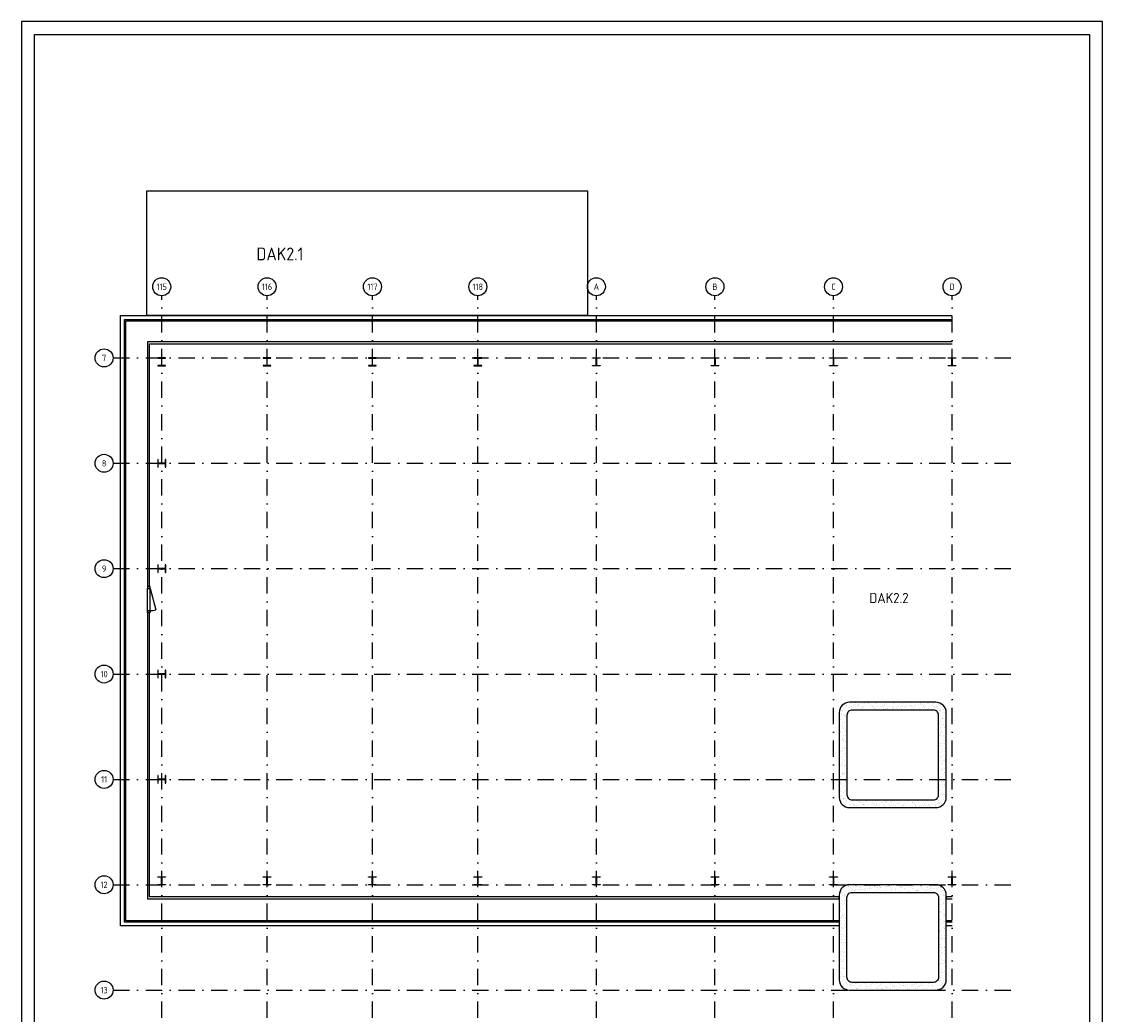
# Model space of a CAD drawing. Header units: millimetres. Extents: x 17100 to 59150, y 87937 to 147387.
# Tile 2 of 2: x 17100 to 59150, y 108756 to 147387. Entities that reach past the tile are written whole.
import ezdxf
from ezdxf.enums import TextEntityAlignment as Align

# ---------------------------------------------------------------- set-up
doc = ezdxf.new("R2010")
doc.units = ezdxf.units.MM
doc.header["$LTSCALE"] = 50
doc.linetypes.add('DASHDOT', pattern=[25.4, 12.7, -6.35, 0, -6.35])
doc.layers.get('0').update_dxf_attribs({"linetype": 'CONTINUOUS'})
for name, color, linetype in [('00---0-A_ARCEER', 1, 'CONTINUOUS'), ('AL27----', 8, 'CONTINUOUS'), ('AL28----', 3, 'CONTINUOUS'), ('AL31----', 5, 'CONTINUOUS'), ('AL34----', 6, 'CONTINUOUS'), ('BL$2----_Kader-modelspace', 252, 'CONTINUOUS'), ('BL$7----', 1, 'CONTINUOUS'), ('BL$7----_TEKST', 4, 'CONTINUOUS'), ('BL$8----_TEKST', 3, 'CONTINUOUS'), ('BL$8----_Tekst-GGBR', 2, 'CONTINUOUS')]:
    doc.layers.add(name, color=color, linetype=linetype)
doc.styles.add('BURO-025', font='isocp.shx')
doc.styles.add('BURO-035', font='isocp.shx')
doc.styles.add('BURO-050', font='isocp.shx', dxfattribs={"height": 250})

# ---------------------------------------------------------------- blocks, each defined once
blk = doc.blocks.new('HPE')
blk.add_lwpolyline([(-150, 139.5), (-150, 155), (150, 155), (150, 139.5), (31.5, 139.5, 0.4142136), (4.5, 112.5), (4.5, -112.5, 0.4142136), (31.5, -139.5), (150, -139.5), (150, -155), (-150, -155), (-150, -139.5), (-31.5, -139.5, 0.4142136), (-4.5, -112.5), (-4.5, 112.5, 0.4142136), (-31.5, 139.5)], format="xyb", close=True)
blk = doc.blocks.new('H30DEURE')
blk.add_line((0, 0), (0.966, 0.259))
blk.add_arc((0, 0), 1, 0, 15)
blk = doc.blocks.new('*X5')
at = {"color": 0}
for p, q in [((48660, 51022), (48660, 51022)), ((48690, 50898), (48690, 50898)), ((48713, 50988), (48713, 50988)), ((48780, 51098), (48780, 51098)), ((48793, 51061), (48793, 51061)), ((48854, 51023), (48854, 51023)), ((48859, 51069), (48859, 51069)), ((48906, 50982), (48906, 50982)), ((48929, 50960), (48929, 50960)), ((48962, 51083), (48962, 51083)), ((49007, 51141), (49007, 51141)), ((49015, 50896), (49015, 50896)), ((49055, 51023), (49055, 51023)), ((49109, 50989), (49109, 50989)), ((49135, 51106), (49135, 51106)), ((49187, 51028), (49187, 51028)), ((49199, 51184), (49199, 51184)), ((49201, 51114), (49201, 51114)), ((49288, 51093), (49288, 51093)), ((49304, 51128), (49304, 51128)), ((49311, 51072), (49311, 51072)), ((49350, 51153), (49350, 51153)), ((49358, 50909), (49358, 50909)), ((49422, 50970), (49422, 50970)), ((49451, 51024), (49451, 51024)), ((49476, 51151), (49476, 51151)), ((49504, 50990), (49504, 50990)), ((49511, 51026), (49511, 51026)), ((49543, 51159), (49543, 51159)), ((49595, 51185), (49595, 51185)), ((49646, 51173), (49646, 51173)), ((49683, 51158), (49683, 51158)), ((49691, 50913), (49691, 50913)), ((49693, 51183), (49693, 51183)), ((49804, 51082), (49804, 51082)), ((49818, 51196), (49818, 51196)), ((49846, 51024), (49846, 51024)), ((49854, 51039), (49854, 51039)), ((49900, 50990), (49900, 50990)), ((49930, 50966), (49930, 50966)), ((49953, 50945), (49953, 50945)), ((49990, 51185), (49990, 51185)), ((50008, 51156), (50008, 51156)), ((50016, 50911), (50016, 50911)), ((50105, 50905), (50105, 50905)), ((50185, 51193), (50185, 51193)), ((50187, 51043), (50187, 51043)), ((50242, 51025), (50242, 51025)), ((50277, 50927), (50277, 50927)), ((50295, 50991), (50295, 50991)), ((50312, 51078), (50312, 51078)), ((50335, 51056), (50335, 51056)), ((50343, 50936), (50343, 50936)), ((50351, 51168), (50351, 51168)), ((50359, 50924), (50359, 50924)), ((50386, 51186), (50386, 51186)), ((50446, 50955), (50446, 50955)), ((50447, 50950), (50447, 50950)), ((50512, 51041), (50512, 51041)), ((50619, 50972), (50619, 50972)), ((50637, 51026), (50637, 51026)), ((50683, 51173), (50683, 51173)), ((50685, 50981), (50685, 50981)), ((50691, 50992), (50691, 50992)), ((50691, 50928), (50691, 50928)), ((50694, 51189), (50694, 51189)), ((50717, 51168), (50717, 51168)), ((50781, 51187), (50781, 51187)), ((50788, 50995), (50788, 50995)), ((50827, 51066), (50827, 51066)), ((50855, 51054), (50855, 51054)), ((50954, 50951), (50954, 50951)), ((50961, 51017), (50961, 51017)), ((50977, 50929), (50977, 50929)), ((51008, 51171), (51008, 51171)), ((51016, 50926), (51016, 50926)), ((51027, 51026), (51027, 51026)), ((51033, 51027), (51033, 51027)), ((51086, 50992), (51086, 50992)), ((51130, 51040), (51130, 51040)), ((51177, 51188), (51177, 51188)), ((51187, 51058), (51187, 51058)), ((51209, 51178), (51209, 51178)), ((51303, 51062), (51303, 51062)), ((51336, 51062), (51336, 51062)), ((51351, 51183), (51351, 51183)), ((51359, 51041), (51359, 51041)), ((51359, 50939), (51359, 50939)), ((51369, 51071), (51369, 51071)), ((51428, 51027), (51428, 51027)), ((51469, 50939), (51469, 50939)), ((51472, 51085), (51472, 51085)), ((51482, 50993), (51482, 50993)), ((51512, 51056), (51512, 51056)), ((51572, 51188), (51572, 51188)), ((51645, 51107), (51645, 51107)), ((51683, 51188), (51683, 51188)), ((51691, 50943), (51691, 50943)), ((51711, 51116), (51711, 51116)), ((51717, 51173), (51717, 51173)), ((51741, 51152), (51741, 51152)), ((51814, 51130), (51814, 51130)), ((51824, 51028), (51824, 51028)), ((51851, 51051), (51851, 51051)), ((51855, 51069), (51855, 51069)), ((51877, 50994), (51877, 50994)), ((51968, 51189), (51968, 51189)), ((51978, 50935), (51978, 50935)), ((51987, 51152), (51987, 51152)), ((52001, 50913), (52001, 50913)), ((52008, 51186), (52008, 51186)), ((52016, 50941), (52016, 50941)), ((52053, 51161), (52053, 51161)), ((52156, 51175), (52156, 51175)), ((52188, 51073), (52188, 51073)), ((52219, 51029), (52219, 51029)), ((52233, 51162), (52233, 51162)), ((52273, 50995), (52273, 50995)), ((52328, 51197), (52328, 51197)), ((52351, 51198), (52351, 51198)), ((52359, 51046), (52359, 51046)), ((52359, 50954), (52359, 50954)), ((52363, 51190), (52363, 51190)), ((52383, 51025), (52383, 51025)), ((52445, 50884), (52445, 50884)), ((52493, 50924), (52493, 50924)), ((52512, 51071), (52512, 51071)), ((52512, 50893), (52512, 50893)), ((52615, 51029), (52615, 51029)), ((52615, 50906), (52615, 50906)), ((52668, 50995), (52668, 50995)), ((52692, 50958), (52692, 50958)), ((48568, 50702), (48568, 50702)), ((48613, 50547), (48613, 50547)), ((48634, 50711), (48634, 50711)), ((48658, 50748), (48658, 50748)), ((48698, 50653), (48698, 50653)), ((48737, 50725), (48737, 50725)), ((48762, 50704), (48762, 50704)), ((48785, 50632), (48785, 50632)), ((48808, 50610), (48808, 50610)), ((48816, 50670), (48816, 50670)), ((48862, 50779), (48862, 50779)), ((48906, 50865), (48906, 50865)), ((52466, 50872), (52466, 50872)), ((52520, 50827), (52520, 50827)), ((52528, 50582), (52528, 50582)), ((52563, 50571), (52563, 50571)), ((52568, 50554), (52568, 50554)), ((52620, 50808), (52620, 50808)), ((52629, 50579), (52629, 50579)), ((52643, 50786), (52643, 50786)), ((52700, 50713), (52700, 50713)), ((52708, 50469), (52708, 50469)), ((52717, 50711), (52717, 50711)), ((48572, 50067), (48572, 50067)), ((48630, 50053), (48630, 50053)), ((48663, 50282), (48663, 50282)), ((48685, 50389), (48685, 50389)), ((48687, 50260), (48687, 50260)), ((48706, 50408), (48706, 50408)), ((48714, 50164), (48714, 50164)), ((48716, 50229), (48716, 50229)), ((48751, 50398), (48751, 50398)), ((48797, 50159), (48797, 50159)), ((48802, 50075), (48802, 50075)), ((48854, 50411), (48854, 50411)), ((52478, 50359), (52478, 50359)), ((52498, 50458), (52498, 50458)), ((52507, 50234), (52507, 50234)), ((52522, 50436), (52522, 50436)), ((52527, 50075), (52527, 50075)), ((52536, 50337), (52536, 50337)), ((52544, 50092), (52544, 50092)), ((52581, 50041), (52581, 50041)), ((52632, 50335), (52632, 50335)), ((52671, 50236), (52671, 50236)), ((52680, 50257), (52680, 50257)), ((52716, 50224), (52716, 50224)), ((48565, 49910), (48565, 49910)), ((48577, 49717), (48577, 49717)), ((48626, 50033), (48626, 50033)), ((48643, 49726), (48643, 49726)), ((48675, 49749), (48675, 49749)), ((48676, 49809), (48676, 49809)), ((48722, 49919), (48722, 49919)), ((48728, 49715), (48728, 49715)), ((48730, 49674), (48730, 49674)), ((48747, 49739), (48747, 49739)), ((48802, 49693), (48802, 49693)), ((48818, 49911), (48818, 49911)), ((48825, 49672), (48825, 49672)), ((52455, 49899), (52455, 49899)), ((52511, 49985), (52511, 49985)), ((52521, 49907), (52521, 49907)), ((52552, 49848), (52552, 49848)), ((52624, 49921), (52624, 49921)), ((52630, 49757), (52630, 49757)), ((52637, 49869), (52637, 49869)), ((52661, 49848), (52661, 49848)), ((52683, 49723), (52683, 49723)), ((52724, 49979), (52724, 49979)), ((48567, 49298), (48567, 49298)), ((48628, 49274), (48628, 49274)), ((48680, 49343), (48680, 49343)), ((48694, 49404), (48694, 49404)), ((48704, 49322), (48704, 49322)), ((48738, 49430), (48738, 49430)), ((48761, 49412), (48761, 49412)), ((48777, 49431), (48777, 49431)), ((48814, 49221), (48814, 49221)), ((48831, 49397), (48831, 49397)), ((52481, 49599), (52481, 49599)), ((52516, 49519), (52516, 49519)), ((52517, 49249), (52517, 49249)), ((52539, 49498), (52539, 49498)), ((52560, 49603), (52560, 49603)), ((52568, 49358), (52568, 49358)), ((52572, 49585), (52572, 49585)), ((52583, 49281), (52583, 49281)), ((52638, 49594), (52638, 49594)), ((52650, 49397), (52650, 49397)), ((52689, 49272), (52689, 49272)), ((48575, 49053), (48575, 49053)), ((48582, 48972), (48582, 48972)), ((48583, 48809), (48583, 48809)), ((48587, 48795), (48587, 48795)), ((48639, 49068), (48639, 49068)), ((48693, 48871), (48693, 48871)), ((48731, 48956), (48731, 48956)), ((48746, 49185), (48746, 49185)), ((48754, 48940), (48754, 48940)), ((48812, 49090), (48812, 49090)), ((52439, 49120), (52439, 49120)), ((52464, 48913), (52464, 48913)), ((52493, 49086), (52493, 49086)), ((52528, 49047), (52528, 49047)), ((52530, 48922), (52530, 48922)), ((52542, 48802), (52542, 48802)), ((52576, 49114), (52576, 49114)), ((52584, 48869), (52584, 48869)), ((52634, 48936), (52634, 48936)), ((52654, 48931), (52654, 48931)), ((52678, 48909), (52678, 48909)), ((52686, 48963), (52686, 48963)), ((48571, 48521), (48571, 48521)), ((48587, 48732), (48587, 48732)), ((48591, 48564), (48591, 48564)), ((48640, 48761), (48640, 48761)), ((48653, 48741), (48653, 48741)), ((48689, 48477), (48689, 48477)), ((48698, 48405), (48698, 48405)), ((48704, 48418), (48704, 48418)), ((48721, 48383), (48721, 48383)), ((48743, 48443), (48743, 48443)), ((48756, 48754), (48756, 48754)), ((48762, 48695), (48762, 48695)), ((48770, 48451), (48770, 48451)), ((48770, 48427), (48770, 48427)), ((48819, 48755), (48819, 48755)), ((48833, 48638), (48833, 48638)), ((48843, 48733), (48843, 48733)), ((52431, 48751), (52431, 48751)), ((52439, 48507), (52439, 48507)), ((52533, 48581), (52533, 48581)), ((52556, 48559), (52556, 48559)), ((52581, 48600), (52581, 48600)), ((52592, 48624), (52592, 48624)), ((52595, 48768), (52595, 48768)), ((52600, 48380), (52600, 48380)), ((52644, 48484), (52644, 48484)), ((52648, 48609), (52648, 48609)), ((52667, 48458), (52667, 48458)), ((52698, 48450), (52698, 48450)), ((48576, 48055), (48576, 48055)), ((48599, 48319), (48599, 48319)), ((48600, 48033), (48600, 48033)), ((48607, 48075), (48607, 48075)), ((48643, 48001), (48643, 48001)), ((48648, 48082), (48648, 48082)), ((48778, 48206), (48778, 48206)), ((48786, 47961), (48786, 47961)), ((48792, 48159), (48792, 48159)), ((48821, 48105), (48821, 48105)), ((48832, 48282), (48832, 48282)), ((48846, 48125), (48846, 48125)), ((52435, 48209), (52435, 48209)), ((52447, 48262), (52447, 48262)), ((52455, 48017), (52455, 48017)), ((52495, 48326), (52495, 48326)), ((52526, 48264), (52526, 48264)), ((52545, 48108), (52545, 48108)), ((52598, 48008), (52598, 48008)), ((52608, 48135), (52608, 48135)), ((52643, 47951), (52643, 47951)), ((52672, 47992), (52672, 47992)), ((52695, 47971), (52695, 47971)), ((52698, 48287), (52698, 48287)), ((48589, 47582), (48589, 47582)), ((48596, 47747), (48596, 47747)), ((48602, 47522), (48602, 47522)), ((48615, 47830), (48615, 47830)), ((48623, 47585), (48623, 47585)), ((48662, 47755), (48662, 47755)), ((48710, 47932), (48710, 47932)), ((48745, 47683), (48745, 47683)), ((48766, 47769), (48766, 47769)), ((48794, 47717), (48794, 47717)), ((48837, 47816), (48837, 47816)), ((48860, 47795), (48860, 47795)), ((52454, 47847), (52454, 47847)), ((52463, 47773), (52463, 47773)), ((52471, 47528), (52471, 47528)), ((52474, 47928), (52474, 47928)), ((52508, 47813), (52508, 47813)), ((52540, 47937), (52540, 47937)), ((52550, 47642), (52550, 47642)), ((52557, 47529), (52557, 47529)), ((52574, 47621), (52574, 47621)), ((52591, 47615), (52591, 47615)), ((52616, 47890), (52616, 47890)), ((52624, 47645), (52624, 47645)), ((52657, 47624), (52657, 47624)), ((52684, 47520), (52684, 47520)), ((52700, 47690), (52700, 47690)), ((48631, 47341), (48631, 47341)), ((48655, 47488), (48655, 47488)), ((48704, 47204), (48704, 47204)), ((48713, 47433), (48713, 47433)), ((48715, 47466), (48715, 47466)), ((48739, 47445), (48739, 47445)), ((48758, 47170), (48758, 47170)), ((48779, 47442), (48779, 47442)), ((48802, 47472), (48802, 47472)), ((48810, 47227), (48810, 47227)), ((48848, 47365), (48848, 47365)), ((48849, 47344), (48849, 47344)), ((48883, 47455), (48883, 47455)), ((48897, 47128), (48897, 47128)), ((48974, 47353), (48974, 47353)), ((48976, 47228), (48976, 47228)), ((48982, 47108), (48982, 47108)), ((48999, 47206), (48999, 47206)), ((49000, 47142), (49000, 47142)), ((49100, 47205), (49100, 47205)), ((49109, 47105), (49109, 47105)), ((49135, 47226), (49135, 47226)), ((49153, 47170), (49153, 47170)), ((49172, 47165), (49172, 47165)), ((49238, 47173), (49238, 47173)), ((49244, 47366), (49244, 47366)), ((49307, 47357), (49307, 47357)), ((49315, 47112), (49315, 47112)), ((49342, 47187), (49342, 47187)), ((49357, 47339), (49357, 47339)), ((49381, 47318), (49381, 47318)), ((49478, 47238), (49478, 47238)), ((49491, 47216), (49491, 47216)), ((49495, 47205), (49495, 47205)), ((49514, 47210), (49514, 47210)), ((49549, 47171), (49549, 47171)), ((49580, 47219), (49580, 47219)), ((49618, 47101), (49618, 47101)), ((49631, 47356), (49631, 47356)), ((49639, 47366), (49639, 47366)), ((49639, 47111), (49639, 47111)), ((49683, 47232), (49683, 47232)), ((49811, 47242), (49811, 47242)), ((49856, 47255), (49856, 47255)), ((49873, 47328), (49873, 47328)), ((49891, 47206), (49891, 47206)), ((49922, 47264), (49922, 47264)), ((49944, 47172), (49944, 47172)), ((49974, 47368), (49974, 47368)), ((49982, 47123), (49982, 47123)), ((49999, 47212), (49999, 47212)), ((50023, 47191), (50023, 47191)), ((50025, 47277), (50025, 47277)), ((50035, 47367), (50035, 47367)), ((50136, 47241), (50136, 47241)), ((50198, 47300), (50198, 47300)), ((50264, 47309), (50264, 47309)), ((50286, 47207), (50286, 47207)), ((50307, 47372), (50307, 47372)), ((50315, 47127), (50315, 47127)), ((50340, 47173), (50340, 47173)), ((50367, 47322), (50367, 47322)), ((50381, 47324), (50381, 47324)), ((50405, 47302), (50405, 47302)), ((50430, 47368), (50430, 47368)), ((50479, 47253), (50479, 47253)), ((50515, 47201), (50515, 47201)), ((50540, 47345), (50540, 47345)), ((50606, 47354), (50606, 47354)), ((50632, 47371), (50632, 47371)), ((50640, 47126), (50640, 47126)), ((50682, 47207), (50682, 47207)), ((50709, 47367), (50709, 47367)), ((50735, 47173), (50735, 47173)), ((50811, 47257), (50811, 47257)), ((50826, 47369), (50826, 47369)), ((50882, 47390), (50882, 47390)), ((50897, 47312), (50897, 47312)), ((50948, 47399), (50948, 47399)), ((50975, 47383), (50975, 47383)), ((50983, 47138), (50983, 47138)), ((51023, 47197), (51023, 47197)), ((51047, 47175), (51047, 47175)), ((51077, 47208), (51077, 47208)), ((51131, 47174), (51131, 47174)), ((51136, 47256), (51136, 47256)), ((51221, 47369), (51221, 47369)), ((51307, 47387), (51307, 47387)), ((51315, 47142), (51315, 47142)), ((51340, 47121), (51340, 47121)), ((51405, 47308), (51405, 47308)), ((51407, 47130), (51407, 47130)), ((51428, 47287), (51428, 47287)), ((51473, 47209), (51473, 47209)), ((51479, 47268), (51479, 47268)), ((51510, 47144), (51510, 47144)), ((51526, 47175), (51526, 47175)), ((51539, 47185), (51539, 47185)), ((51616, 47370), (51616, 47370)), ((51632, 47386), (51632, 47386)), ((51640, 47141), (51640, 47141)), ((51682, 47166), (51682, 47166)), ((51748, 47175), (51748, 47175)), ((51810, 47398), (51810, 47398)), ((51811, 47272), (51811, 47272)), ((51852, 47189), (51852, 47189)), ((51868, 47210), (51868, 47210)), ((51921, 47297), (51921, 47297)), ((51922, 47175), (51922, 47175)), ((51975, 47398), (51975, 47398)), ((51983, 47153), (51983, 47153)), ((52012, 47371), (52012, 47371)), ((52024, 47211), (52024, 47211)), ((52047, 47181), (52047, 47181)), ((52070, 47159), (52070, 47159)), ((52090, 47220), (52090, 47220)), ((52136, 47271), (52136, 47271)), ((52194, 47234), (52194, 47234)), ((52264, 47210), (52264, 47210)), ((52302, 47408), (52302, 47408)), ((52308, 47402), (52308, 47402)), ((52316, 47158), (52316, 47158)), ((52317, 47176), (52317, 47176)), ((52366, 47256), (52366, 47256)), ((52407, 47371), (52407, 47371)), ((52429, 47292), (52429, 47292)), ((52432, 47265), (52432, 47265)), ((52452, 47271), (52452, 47271)), ((52479, 47283), (52479, 47283)), ((52535, 47279), (52535, 47279)), ((52610, 47495), (52610, 47495)), ((52632, 47401), (52632, 47401))]:
    blk.add_line(p, q, dxfattribs=at)
blk = doc.blocks.new('*X6')
at = {"color": 0}
for p, q in [((48590, 43797), (48590, 43797)), ((48634, 43806), (48634, 43806)), ((48658, 43828), (48658, 43828)), ((48700, 43814), (48700, 43814)), ((48743, 43915), (48743, 43915)), ((48790, 43865), (48790, 43865)), ((48803, 43828), (48803, 43828)), ((48906, 44062), (48906, 44062)), ((48914, 44046), (48914, 44046)), ((48922, 43801), (48922, 43801)), ((48929, 44041), (48929, 44041)), ((48939, 44022), (48939, 44022)), ((48976, 43851), (48976, 43851)), ((48992, 43988), (48992, 43988)), ((49040, 43940), (49040, 43940)), ((49042, 43859), (49042, 43859)), ((49086, 43927), (49086, 43927)), ((49145, 43873), (49145, 43873)), ((49166, 43824), (49166, 43824)), ((49185, 43865), (49185, 43865)), ((49190, 43802), (49190, 43802)), ((49239, 44044), (49239, 44044)), ((49318, 43896), (49318, 43896)), ((49334, 44023), (49334, 44023)), ((49384, 43904), (49384, 43904)), ((49388, 43989), (49388, 43989)), ((49419, 43931), (49419, 43931)), ((49422, 44051), (49422, 44051)), ((49487, 43918), (49487, 43918)), ((49548, 43935), (49548, 43935)), ((49572, 43914), (49572, 43914)), ((49581, 43866), (49581, 43866)), ((49582, 44057), (49582, 44057)), ((49590, 43812), (49590, 43812)), ((49659, 43941), (49659, 43941)), ((49682, 43812), (49682, 43812)), ((49726, 43949), (49726, 43949)), ((49730, 44024), (49730, 44024)), ((49743, 43930), (49743, 43930)), ((49783, 43990), (49783, 43990)), ((49829, 43963), (49829, 43963)), ((49915, 44061), (49915, 44061)), ((49923, 43816), (49923, 43816)), ((49930, 44047), (49930, 44047)), ((49953, 44025), (49953, 44025)), ((49976, 43867), (49976, 43867)), ((50001, 43986), (50001, 43986)), ((50064, 43924), (50064, 43924)), ((50067, 43994), (50067, 43994)), ((50086, 43942), (50086, 43942)), ((50125, 44024), (50125, 44024)), ((50171, 44008), (50171, 44008)), ((50179, 43990), (50179, 43990)), ((50190, 43808), (50190, 43808)), ((50240, 44060), (50240, 44060)), ((50248, 43815), (50248, 43815)), ((50343, 44031), (50343, 44031)), ((50372, 43867), (50372, 43867)), ((50409, 44039), (50409, 44039)), ((50419, 43946), (50419, 43946)), ((50446, 44035), (50446, 44035)), ((50513, 44053), (50513, 44053)), ((50521, 44025), (50521, 44025)), ((50572, 43920), (50572, 43920)), ((50574, 43991), (50574, 43991)), ((50583, 44072), (50583, 44072)), ((50591, 43827), (50591, 43827)), ((50595, 43898), (50595, 43898)), ((50685, 44076), (50685, 44076)), ((50744, 43945), (50744, 43945)), ((50751, 44084), (50751, 44084)), ((50767, 43868), (50767, 43868)), ((50854, 44098), (50854, 44098)), ((50915, 44076), (50915, 44076)), ((50916, 44026), (50916, 44026)), ((50923, 43831), (50923, 43831)), ((50954, 44031), (50954, 44031)), ((50970, 43992), (50970, 43992)), ((50977, 44010), (50977, 44010)), ((51087, 43957), (51087, 43957)), ((51088, 43908), (51088, 43908)), ((51144, 43807), (51144, 43807)), ((51163, 43869), (51163, 43869)), ((51210, 43816), (51210, 43816)), ((51240, 44075), (51240, 44075)), ((51248, 43830), (51248, 43830)), ((51312, 44027), (51312, 44027)), ((51313, 43830), (51313, 43830)), ((51365, 43992), (51365, 43992)), ((51419, 43961), (51419, 43961)), ((51469, 44020), (51469, 44020)), ((51486, 43852), (51486, 43852)), ((51552, 43861), (51552, 43861)), ((51558, 43870), (51558, 43870)), ((51583, 44087), (51583, 44087)), ((51591, 43842), (51591, 43842)), ((51596, 43904), (51596, 43904)), ((51619, 43883), (51619, 43883)), ((51655, 43875), (51655, 43875)), ((51707, 44027), (51707, 44027)), ((51744, 43960), (51744, 43960)), ((51761, 43993), (51761, 43993)), ((51828, 43897), (51828, 43897)), ((51894, 43906), (51894, 43906)), ((51915, 44091), (51915, 44091)), ((51923, 43846), (51923, 43846)), ((51954, 43870), (51954, 43870)), ((51978, 44015), (51978, 44015)), ((51997, 43920), (51997, 43920)), ((52001, 43994), (52001, 43994)), ((52087, 43972), (52087, 43972)), ((52103, 44028), (52103, 44028)), ((52112, 43893), (52112, 43893)), ((52156, 43994), (52156, 43994)), ((52170, 43942), (52170, 43942)), ((52236, 43951), (52236, 43951)), ((52240, 44090), (52240, 44090)), ((52248, 43845), (52248, 43845)), ((52339, 43965), (52339, 43965)), ((52349, 43871), (52349, 43871)), ((52420, 43976), (52420, 43976)), ((52493, 44004), (52493, 44004)), ((52498, 44029), (52498, 44029)), ((52511, 43987), (52511, 43987)), ((52552, 43995), (52552, 43995)), ((52578, 43996), (52578, 43996)), ((52591, 43857), (52591, 43857)), ((52620, 43888), (52620, 43888)), ((52643, 43867), (52643, 43867)), ((48579, 43470), (48579, 43470)), ((48598, 43552), (48598, 43552)), ((48646, 43703), (48646, 43703)), ((48663, 43362), (48663, 43362)), ((48687, 43341), (48687, 43341)), ((48700, 43669), (48700, 43669)), ((48749, 43385), (48749, 43385)), ((48751, 43670), (48751, 43670)), ((48751, 43492), (48751, 43492)), ((48759, 43425), (48759, 43425)), ((48785, 43712), (48785, 43712)), ((48802, 43351), (48802, 43351)), ((48808, 43691), (48808, 43691)), ((48817, 43501), (48817, 43501)), ((52428, 43732), (52428, 43732)), ((52436, 43487), (52436, 43487)), ((52452, 43553), (52452, 43553)), ((52456, 43651), (52456, 43651)), ((52470, 43324), (52470, 43324)), ((52498, 43538), (52498, 43538)), ((52522, 43517), (52522, 43517)), ((52573, 43338), (52573, 43338)), ((52599, 43613), (52599, 43613)), ((52601, 43711), (52601, 43711)), ((52607, 43368), (52607, 43368)), ((52629, 43674), (52629, 43674)), ((52632, 43416), (52632, 43416)), ((52655, 43677), (52655, 43677)), ((52695, 43683), (52695, 43683)), ((52704, 43393), (52704, 43393)), ((48565, 42991), (48565, 42991)), ((48592, 43143), (48592, 43143)), ((48599, 43228), (48599, 43228)), ((48606, 43308), (48606, 43308)), ((48614, 43063), (48614, 43063)), ((48696, 43156), (48696, 43156)), ((48702, 42910), (48702, 42910)), ((48767, 43181), (48767, 43181)), ((48775, 42936), (48775, 42936)), ((48797, 43240), (48797, 43240)), ((48851, 43067), (48851, 43067)), ((52444, 43242), (52444, 43242)), ((52452, 42998), (52452, 42998)), ((52464, 43040), (52464, 43040)), ((52511, 43066), (52511, 43066)), ((52521, 43002), (52521, 43002)), ((52554, 43235), (52554, 43235)), ((52587, 43011), (52587, 43011)), ((52615, 43123), (52615, 43123)), ((52637, 42950), (52637, 42950)), ((52657, 42917), (52657, 42917)), ((52661, 42928), (52661, 42928)), ((52690, 43024), (52690, 43024)), ((48588, 42484), (48588, 42484)), ((48612, 42715), (48612, 42715)), ((48622, 42818), (48622, 42818)), ((48630, 42574), (48630, 42574)), ((48643, 42820), (48643, 42820)), ((48676, 42890), (48676, 42890)), ((48709, 42829), (48709, 42829)), ((48760, 42507), (48760, 42507)), ((48783, 42691), (48783, 42691)), ((48802, 42774), (48802, 42774)), ((48805, 42592), (48805, 42592)), ((48813, 42843), (48813, 42843)), ((48825, 42752), (48825, 42752)), ((48827, 42516), (48827, 42516)), ((52460, 42753), (52460, 42753)), ((52465, 42666), (52465, 42666)), ((52468, 42508), (52468, 42508)), ((52513, 42756), (52513, 42756)), ((52516, 42600), (52516, 42600)), ((52539, 42578), (52539, 42578)), ((52567, 42722), (52567, 42722)), ((52623, 42878), (52623, 42878)), ((52631, 42634), (52631, 42634)), ((52638, 42689), (52638, 42689)), ((52650, 42477), (52650, 42477)), ((52704, 42697), (52704, 42697)), ((48582, 42052), (48582, 42052)), ((48602, 42157), (48602, 42157)), ((48638, 42329), (48638, 42329)), ((48646, 42084), (48646, 42084)), ((48661, 42431), (48661, 42431)), ((48680, 42424), (48680, 42424)), ((48704, 42402), (48704, 42402)), ((48705, 42171), (48705, 42171)), ((48714, 42397), (48714, 42397)), ((48763, 42113), (48763, 42113)), ((48791, 42446), (48791, 42446)), ((48799, 42202), (48799, 42202)), ((48814, 42301), (48814, 42301)), ((48817, 42079), (48817, 42079)), ((52467, 42280), (52467, 42280)), ((52476, 42263), (52476, 42263)), ((52479, 42339), (52479, 42339)), ((52528, 42127), (52528, 42127)), ((52583, 42353), (52583, 42353)), ((52616, 42438), (52616, 42438)), ((52639, 42389), (52639, 42389)), ((52647, 42144), (52647, 42144)), ((52669, 42404), (52669, 42404)), ((52718, 42120), (52718, 42120)), ((48614, 41955), (48614, 41955)), ((48653, 41835), (48653, 41835)), ((48654, 41839), (48654, 41839)), ((48693, 41951), (48693, 41951)), ((48717, 41637), (48717, 41637)), ((48719, 41844), (48719, 41844)), ((48807, 41957), (48807, 41957)), ((48815, 41712), (48815, 41712)), ((48819, 41835), (48819, 41835)), ((48822, 41858), (48822, 41858)), ((48843, 41814), (48843, 41814)), ((52425, 41801), (52425, 41801)), ((52475, 41681), (52475, 41681)), ((52479, 41767), (52479, 41767)), ((52484, 42019), (52484, 42019)), ((52492, 41774), (52492, 41774)), ((52530, 42017), (52530, 42017)), ((52533, 41661), (52533, 41661)), ((52556, 41640), (52556, 41640)), ((52569, 41962), (52569, 41962)), ((52596, 42026), (52596, 42026)), ((52647, 41704), (52647, 41704)), ((52654, 42011), (52654, 42011)), ((52655, 41900), (52655, 41900)), ((52663, 41655), (52663, 41655)), ((52672, 41644), (52672, 41644)), ((52678, 41990), (52678, 41990)), ((52700, 42039), (52700, 42039)), ((52713, 41712), (52713, 41712)), ((48571, 41601), (48571, 41601)), ((48573, 41476), (48573, 41476)), ((48597, 41499), (48597, 41499)), ((48627, 41442), (48627, 41442)), ((48662, 41595), (48662, 41595)), ((48670, 41350), (48670, 41350)), ((48698, 41485), (48698, 41485)), ((48721, 41464), (48721, 41464)), ((48770, 41522), (48770, 41522)), ((48819, 41319), (48819, 41319)), ((48823, 41468), (48823, 41468)), ((48831, 41223), (48831, 41223)), ((48832, 41363), (48832, 41363)), ((48836, 41531), (48836, 41531)), ((52435, 41290), (52435, 41290)), ((52489, 41354), (52489, 41354)), ((52500, 41529), (52500, 41529)), ((52508, 41285), (52508, 41285)), ((52528, 41483), (52528, 41483)), ((52582, 41449), (52582, 41449)), ((52592, 41367), (52592, 41367)), ((52667, 41539), (52667, 41539)), ((52671, 41410), (52671, 41410)), ((48576, 41135), (48576, 41135)), ((48600, 41114), (48600, 41114)), ((48611, 41172), (48611, 41172)), ((48662, 40850), (48662, 40850)), ((48676, 41158), (48676, 41158)), ((48678, 41105), (48678, 41105)), ((48686, 40861), (48686, 40861)), ((48710, 41013), (48710, 41013)), ((48714, 41186), (48714, 41186)), ((48728, 40859), (48728, 40859)), ((48729, 41124), (48729, 41124)), ((48778, 40840), (48778, 40840)), ((48832, 40872), (48832, 40872)), ((48832, 40806), (48832, 40806)), ((48837, 40897), (48837, 40897)), ((48839, 40978), (48839, 40978)), ((48860, 40875), (48860, 40875)), ((52481, 41007), (52481, 41007)), ((52516, 41040), (52516, 41040)), ((52524, 40795), (52524, 40795)), ((52540, 41032), (52540, 41032)), ((52545, 41189), (52545, 41189)), ((52606, 41040), (52606, 41040)), ((52631, 41165), (52631, 41165)), ((52672, 41073), (52672, 41073)), ((52679, 41165), (52679, 41165)), ((52684, 41131), (52684, 41131)), ((52687, 40921), (52687, 40921)), ((52695, 41051), (52695, 41051)), ((52709, 41054), (52709, 41054)), ((48589, 40663), (48589, 40663)), ((48607, 40514), (48607, 40514)), ((48629, 40682), (48629, 40682)), ((48694, 40616), (48694, 40616)), ((48702, 40371), (48702, 40371)), ((48715, 40547), (48715, 40547)), ((48739, 40525), (48739, 40525)), ((48779, 40537), (48779, 40537)), ((48845, 40545), (48845, 40545)), ((48847, 40733), (48847, 40733)), ((48849, 40424), (48849, 40424)), ((48855, 40489), (48855, 40489)), ((52429, 40373), (52429, 40373)), ((52440, 40528), (52440, 40528)), ((52484, 40696), (52484, 40696)), ((52494, 40494), (52494, 40494)), ((52498, 40369), (52498, 40369)), ((52532, 40550), (52532, 40550)), ((52550, 40723), (52550, 40723)), ((52574, 40701), (52574, 40701)), ((52584, 40689), (52584, 40689)), ((52601, 40382), (52601, 40382)), ((52657, 40718), (52657, 40718)), ((52684, 40600), (52684, 40600)), ((52687, 40371), (52687, 40371)), ((52695, 40676), (52695, 40676)), ((52703, 40431), (52703, 40431)), ((52723, 40727), (52723, 40727)), ((48641, 40169), (48641, 40169)), ((48710, 40127), (48710, 40127)), ((48724, 40200), (48724, 40200)), ((48732, 40364), (48732, 40364)), ((48834, 40046), (48834, 40046)), ((48863, 40244), (48863, 40244)), ((48896, 40223), (48896, 40223)), ((48962, 40232), (48962, 40232)), ((48975, 40308), (48975, 40308)), ((48983, 40204), (48983, 40204)), ((48999, 40287), (48999, 40287)), ((49037, 40170), (49037, 40170)), ((49042, 40131), (49042, 40131)), ((49066, 40246), (49066, 40246)), ((49109, 40186), (49109, 40186)), ((49206, 40256), (49206, 40256)), ((49214, 40012), (49214, 40012)), ((49230, 40047), (49230, 40047)), ((49236, 40070), (49236, 40070)), ((49238, 40268), (49238, 40268)), ((49259, 40048), (49259, 40048)), ((49304, 40277), (49304, 40277)), ((49367, 40129), (49367, 40129)), ((49379, 40205), (49379, 40205)), ((49408, 40291), (49408, 40291)), ((49432, 40170), (49432, 40170)), ((49491, 40297), (49491, 40297)), ((49539, 40261), (49539, 40261)), ((49547, 40016), (49547, 40016)), ((49618, 40181), (49618, 40181)), ((49625, 40048), (49625, 40048)), ((49641, 40160), (49641, 40160)), ((49710, 40142), (49710, 40142)), ((49751, 40058), (49751, 40058)), ((49763, 40009), (49763, 40009)), ((49774, 40205), (49774, 40205)), ((49828, 40171), (49828, 40171)), ((49863, 40259), (49863, 40259)), ((49867, 40022), (49867, 40022)), ((49871, 40014), (49871, 40014)), ((49999, 40293), (49999, 40293)), ((50021, 40048), (50021, 40048)), ((50023, 40271), (50023, 40271)), ((50039, 40045), (50039, 40045)), ((50043, 40146), (50043, 40146)), ((50105, 40054), (50105, 40054)), ((50133, 40170), (50133, 40170)), ((50170, 40206), (50170, 40206)), ((50206, 40271), (50206, 40271)), ((50208, 40067), (50208, 40067)), ((50214, 40027), (50214, 40027)), ((50223, 40172), (50223, 40172)), ((50260, 40054), (50260, 40054)), ((50283, 40033), (50283, 40033)), ((50368, 40144), (50368, 40144)), ((50381, 40090), (50381, 40090)), ((50416, 40049), (50416, 40049)), ((50447, 40099), (50447, 40099)), ((50515, 40281), (50515, 40281)), ((50539, 40276), (50539, 40276)), ((50547, 40031), (50547, 40031)), ((50550, 40112), (50550, 40112)), ((50565, 40207), (50565, 40207)), ((50619, 40173), (50619, 40173)), ((50641, 40166), (50641, 40166)), ((50665, 40144), (50665, 40144)), ((50711, 40157), (50711, 40157)), ((50723, 40135), (50723, 40135)), ((50775, 40043), (50775, 40043)), ((50789, 40144), (50789, 40144)), ((50812, 40050), (50812, 40050)), ((50864, 40274), (50864, 40274)), ((50872, 40029), (50872, 40029)), ((50892, 40157), (50892, 40157)), ((50961, 40207), (50961, 40207)), ((51014, 40173), (51014, 40173)), ((51023, 40277), (51023, 40277)), ((51043, 40161), (51043, 40161)), ((51047, 40256), (51047, 40256)), ((51065, 40180), (51065, 40180)), ((51131, 40189), (51131, 40189)), ((51157, 40154), (51157, 40154)), ((51207, 40286), (51207, 40286)), ((51207, 40050), (51207, 40050)), ((51215, 40042), (51215, 40042)), ((51234, 40202), (51234, 40202)), ((51284, 40038), (51284, 40038)), ((51307, 40017), (51307, 40017)), ((51356, 40208), (51356, 40208)), ((51368, 40159), (51368, 40159)), ((51406, 40225), (51406, 40225)), ((51410, 40174), (51410, 40174)), ((51473, 40234), (51473, 40234)), ((51539, 40291), (51539, 40291)), ((51539, 40266), (51539, 40266)), ((51547, 40046), (51547, 40046)), ((51576, 40247), (51576, 40247)), ((51603, 40051), (51603, 40051)), ((51665, 40150), (51665, 40150)), ((51689, 40129), (51689, 40129)), ((51711, 40172), (51711, 40172)), ((51748, 40270), (51748, 40270)), ((51752, 40209), (51752, 40209)), ((51799, 40027), (51799, 40027)), ((51805, 40175), (51805, 40175)), ((51814, 40279), (51814, 40279)), ((51864, 40289), (51864, 40289)), ((51872, 40044), (51872, 40044)), ((51918, 40292), (51918, 40292)), ((51998, 40052), (51998, 40052)), ((52043, 40176), (52043, 40176)), ((52047, 40261), (52047, 40261)), ((52070, 40240), (52070, 40240)), ((52147, 40210), (52147, 40210)), ((52181, 40139), (52181, 40139)), ((52201, 40175), (52201, 40175)), ((52207, 40001), (52207, 40001)), ((52215, 40057), (52215, 40057)), ((52273, 40010), (52273, 40010)), ((52307, 40023), (52307, 40023)), ((52331, 40001), (52331, 40001)), ((52368, 40174), (52368, 40174)), ((52377, 40024), (52377, 40024)), ((52394, 40053), (52394, 40053)), ((52432, 40360), (52432, 40360)), ((52452, 40351), (52452, 40351)), ((52540, 40306), (52540, 40306)), ((52543, 40210), (52543, 40210)), ((52563, 40250), (52563, 40250)), ((52596, 40176), (52596, 40176))]:
    blk.add_line(p, q, dxfattribs=at)
blk = doc.blocks.new('Ruimtenr')
at = {"layer": 'BL$8----_TEKST', "style": 'BURO-035'}
blk.add_attdef('LOKATIENUMMER', text='', height=1, dxfattribs=at).set_placement((0, 0), align=Align.MIDDLE_CENTER)
at = {"layer": 'BL$8----_TEKST', "color": 2, "style": 'BURO-025', "flags": 1}
blk.add_attdef('GEB-LOK-NUMMER', text='', height=0.75, dxfattribs=at).set_placement((0, -0.25), align=Align.MIDDLE_CENTER)

msp = doc.modelspace()

# ---------------------------------------------------------------- linework, layer by layer
at = {"layer": 'AL27----'}
msp.add_lwpolyline([(21975, 140800), (39120, 140800), (39120, 135950), (21975, 135950)], close=True, dxfattribs=at)
at = {"layer": 'AL28----'}
for points in [[(53300, 134925), (22000, 134925), (22000, 125400), (22075, 125400)], [(22075, 125400), (22075, 134850), (53300, 134850)], [(53300, 113325), (53075, 113325), (53075, 113250)], [(53075, 113250), (53300, 113250)]]:
    msp.add_lwpolyline(points, dxfattribs=at)
msp.add_lwpolyline([(22000, 124400), (22000, 113250), (48912, 113250), (48912, 113325), (22075, 113325), (22075, 124400)], close=True, dxfattribs=at)
for points in [[(48912, 117200, 0.414214), (49312, 116800), (52675, 116800, 0.414214), (53075, 117200), (53075, 120500, 0.414214), (52675, 120900), (49312, 120900, 0.414214), (48912, 120500), (48912, 117200)], [(53075, 113400, 0.414214), (52675, 113800), (49312, 113800, 0.414214), (48912, 113400), (48912, 110100, 0.414214), (49312, 109700), (52675, 109700, 0.414214), (53075, 110100), (53075, 113400)]]:
    msp.add_lwpolyline(points, format="xyb", dxfattribs=at)
for points in [[(52575, 120600), (49412, 120600, 0.414214), (49212, 120400), (49212, 117300, 0.414214), (49412, 117100), (52575, 117100, 0.414214), (52775, 117300), (52775, 120400, 0.414214)], [(49412, 110000, -0.414214), (49212, 110200), (49212, 113300, -0.414214), (49412, 113500), (52575, 113500, -0.414214), (52775, 113300), (52775, 110200, -0.414214), (52575, 110000)]]:
    msp.add_lwpolyline(points, format="xyb", close=True, dxfattribs=at)
at = {"layer": 'AL31----'}
for p, q in [((22000, 124467), (22000, 125333)), ((22100, 124467), (22100, 125333))]:
    msp.add_line(p, q, dxfattribs=at)
for points in [[(22000, 125400), (22000, 125333), (22100, 125333), (22100, 125400)], [(22000, 124400), (22000, 124467), (22100, 124467), (22100, 124400)]]:
    msp.add_lwpolyline(points, close=True, dxfattribs=at)
at = {"layer": 'AL34----'}
for p, q in [((20950, 135950), (53300, 135950)), ((20950, 112200), (20950, 135950)), ((21100, 135800), (53300, 135800)), ((21100, 112350), (21100, 135800)), ((21150, 135750), (53300, 135750)), ((21150, 112400), (21150, 135750)), ((48912, 112350), (21100, 112350)), ((48912, 112400), (21150, 112400)), ((53300, 112400), (53075, 112400)), ((53300, 112350), (53075, 112350)), ((48912, 112200), (20950, 112200)), ((53300, 112200), (53075, 112200))]:
    msp.add_line(p, q, dxfattribs=at)
at = {"layer": 'BL$2----_Kader-modelspace', "color": 1}
msp.add_lwpolyline([(59150, 87937), (59150, 147387), (17100, 147387), (17100, 87937)], close=True, dxfattribs=at)
at = {"layer": 'BL$2----_Kader-modelspace', "color": 9}
msp.add_lwpolyline([(17600, 146887), (58650, 146887), (58650, 93437), (49450, 93437), (49450, 88437), (17600, 88437)], close=True, dxfattribs=at)
at = {"layer": 'BL$7----', "linetype": 'DASHDOT'}
for p, q in [((22550, 101000), (22550, 136720)), ((26650, 101000), (26650, 136720)), ((30750, 101000), (30750, 136720)), ((34850, 101000), (34850, 136720)), ((39462, 101000), (39462, 136720)), ((44075, 101000), (44075, 136720)), ((48688, 101000), (48688, 136720)), ((53300, 101000), (53300, 136720)), ((20660, 134300), (55800, 134300)), ((20660, 130200), (55800, 130200)), ((20660, 126100), (55800, 126100)), ((20660, 122000), (55800, 122000)), ((20660, 117900), (55800, 117900)), ((20660, 113800), (55800, 113800)), ((20660, 109700), (55800, 109700))]:
    msp.add_line(p, q, dxfattribs=at)
at = {"layer": 'BL$7----'}
for centre in [(22550, 137070), (26650, 137070), (30750, 137070), (34850, 137070), (39462, 137070), (44075, 137070), (48688, 137070), (53300, 137070), (20310, 134300), (20310, 130200), (20310, 126100), (20310, 122000), (20310, 117900), (20310, 113800), (20310, 109700)]:
    msp.add_circle(centre, 350, dxfattribs=at)

# ---------------------------------------------------------------- block references
at = {"layer": '00---0-A_ARCEER'}
for name in ['*X5', '*X6']:
    msp.add_blockref(name, (350, 69700), dxfattribs=at)
at = {"layer": 'AL28----', "xscale": -1}
for p in [(22550, 134150), (26650, 134150), (30750, 134150), (34850, 134150)]:
    msp.add_blockref('HPE', p, dxfattribs=at)
at = {"layer": 'AL28----'}
for p in [(39462, 134150), (44075, 134150), (48688, 134150), (53300, 134150), (22550, 113950), (26650, 113950), (30750, 113950), (39462, 113950), (44075, 113950), (48688, 113950), (53300, 113950)]:
    msp.add_blockref('HPE', p, dxfattribs=at)
at = {"layer": 'AL28----', "xscale": -1, "rotation": 270}
for p in [(22550, 130200), (22550, 126100), (22550, 122000), (22550, 117900)]:
    msp.add_blockref('HPE', p, dxfattribs=at)
at = {"layer": 'AL28----', "rotation": 180}
msp.add_blockref('HPE', (34850, 113950), dxfattribs=at)
at = {"layer": 'AL31----', "xscale": 866, "yscale": 866, "zscale": 866, "rotation": 270}
msp.add_blockref('H30DEURE', (22100, 125333), dxfattribs=at)
at = {"layer": 'BL$8----_Tekst-GGBR'}
ref = msp.add_blockref('Ruimtenr', (27150, 138347), dxfattribs=dict(at, xscale=500, yscale=500, zscale=500))
ref.add_attrib('LOKATIENUMMER', 'DAK2.1', dxfattribs={"layer": '0', "height": 500, "style": 'BURO-035'}).set_placement((27150, 138347), align=Align.MIDDLE_CENTER)
ref = msp.add_blockref('Ruimtenr', (50847, 124959), dxfattribs=dict(at, xscale=400, yscale=400, zscale=400))
ref.add_attrib('LOKATIENUMMER', 'DAK2.2', dxfattribs={"layer": '0', "height": 400, "style": 'BURO-035'}).set_placement((50847, 124959), align=Align.MIDDLE_CENTER)

# ---------------------------------------------------------------- texts
at = {"layer": 'BL$7----_TEKST', "style": 'BURO-050'}
for s, p in [('115', (22550, 137070)), ('116', (26650, 137070)), ('117', (30750, 137070)), ('118', (34850, 137070)), ('A', (39462, 137070)), ('B', (44075, 137070)), ('C', (48688, 137070)), ('D', (53300, 137070)), ('7', (20310, 134300)), ('8', (20310, 130200)), ('9', (20310, 126100)), ('10', (20310, 122000)), ('11', (20310, 117900)), ('12', (20310, 113800)), ('13', (20310, 109700))]:
    msp.add_text(s, height=250, dxfattribs=at).set_placement(p, align=Align.MIDDLE)

doc.saveas('drawing.dxf')
